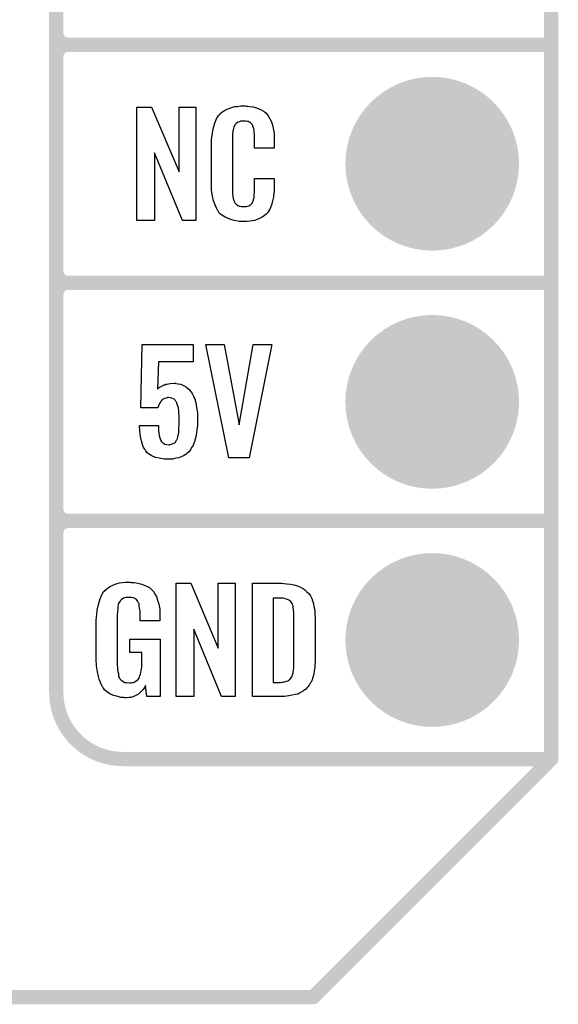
# Model space of a CAD drawing. Extents: x -0.07 to 0.95, y -0.15 to 1.54.
# Tile 6 of 10: x 0.73 to 0.95, y -0.15 to 0.26. Entities that reach past the tile are written whole.
import ezdxf

# ---------------------------------------------------------------- set-up
doc = ezdxf.new("R2010")
doc.units = 0
doc.layers.get('0').update_dxf_attribs({"linetype": 'CONTINUOUS'})
for name, color, linetype in [('gko', 6, 'CONTINUOUS'), ('gto', 2, 'CONTINUOUS'), ('gts', 1, 'CONTINUOUS')]:
    doc.layers.add(name, color=color, linetype=linetype)

# ---------------------------------------------------------------- blocks, each defined once
blk = doc.blocks.new('D34')
at = {"const_width": 0.003}
blk.add_lwpolyline([(-0.0015, 0, 1), (0.0015, 0, 1)], format="xyb", close=True, dxfattribs=at)
blk = doc.blocks.new('D53')
at = {"const_width": 0.0365}
blk.add_lwpolyline([(-0.01825, 0, 1), (0.01825, 0, 1)], format="xyb", close=True, dxfattribs=at)

msp = doc.modelspace()

# ---------------------------------------------------------------- linework, layer by layer
at = {"layer": 'gko', "color": 6, "const_width": 0.006}
for points in [[(0.95, -0.05), (0.95, 1.45)], [(0.85, -0.15), (0.95, -0.05)], [(-0.05, -0.15), (0.85, -0.15)]]:
    msp.add_lwpolyline(points, dxfattribs=at)
at = {"layer": 'gto', "color": 2, "const_width": 0.006}
for points in [[(0.742, -0.022), (0.742, 0.722)], [(0.742, 0.255), (0.742, 0.345)], [(0.742, 0.255), (0.742, 0.255)], [(0.742, 0.255), (0.742, 0.255)], [(0.747, 0.25), (0.747, 0.25)], [(0.747, 0.25), (0.747, 0.25)], [(0.747, 0.25), (0.747, 0.25)], [(0.747, 0.25), (0.747, 0.25)], [(0.747, 0.25), (0.95, 0.25)], [(0.747, 0.25), (0.95, 0.25)], [(0.742, 0.155), (0.742, 0.245)], [(0.742, 0.155), (0.742, 0.155)], [(0.742, 0.155), (0.742, 0.155)], [(0.747, 0.15), (0.747, 0.15)], [(0.747, 0.15), (0.747, 0.15)], [(0.747, 0.15), (0.747, 0.15)], [(0.747, 0.15), (0.747, 0.15)], [(0.747, 0.15), (0.95, 0.15)], [(0.747, 0.15), (0.95, 0.15)], [(0.742, 0.055), (0.742, 0.145)], [(0.742, 0.055), (0.742, 0.055)], [(0.742, 0.055), (0.742, 0.055)], [(0.747, 0.05), (0.747, 0.05)], [(0.747, 0.05), (0.747, 0.05)], [(0.747, 0.05), (0.747, 0.05)], [(0.747, 0.05), (0.747, 0.05)], [(0.747, 0.05), (0.95, 0.05)], [(0.747, 0.05), (0.95, 0.05)], [(0.742, -0.022), (0.742, -0.022)], [(0.742, -0.022), (0.742, -0.022)], [(0.77, -0.05), (0.95, -0.05)], [(0.8996, -0.05), (0.939, -0.05)]]:
    msp.add_lwpolyline(points, dxfattribs=at)
for points in [[(0.742, 0.255, 0.414214), (0.747, 0.25)], [(0.747, 0.25, 0.414214), (0.742, 0.245)], [(0.747, 0.25, 0.414214), (0.742, 0.245)], [(0.742, 0.155, 0.414214), (0.747, 0.15)], [(0.747, 0.15, 0.414214), (0.742, 0.145)], [(0.747, 0.15, 0.414214), (0.742, 0.145)], [(0.742, 0.055, 0.414214), (0.747, 0.05)], [(0.747, 0.05, 0.414214), (0.742, 0.045)], [(0.747, 0.05, 0.414214), (0.742, 0.045)], [(0.742, -0.022, 0.414214), (0.77, -0.05)]]:
    msp.add_lwpolyline(points, format="xyb", dxfattribs=at)
at = {"layer": 'gto', "color": 2}
for points in [[(0.8007, 0.1762), (0.795, 0.1762), (0.7833, 0.2046), (0.7833, 0.1762), (0.7759, 0.1762), (0.7759, 0.2238), (0.782, 0.2238), (0.7936, 0.1966), (0.7936, 0.2238), (0.8007, 0.2238), (0.8007, 0.1762)], [(0.8219, 0.2242), (0.8225, 0.2242), (0.8231, 0.2241), (0.8247, 0.2239), (0.8262, 0.2235), (0.8279, 0.2228), (0.8294, 0.2219), (0.8301, 0.2214), (0.8307, 0.2207), (0.8308, 0.2205), (0.8311, 0.2201), (0.8316, 0.2192), (0.8322, 0.2181), (0.8327, 0.2167), (0.8332, 0.215), (0.8336, 0.2129), (0.8336, 0.2106), (0.8336, 0.2066), (0.8253, 0.2066), (0.8253, 0.2107), (0.8253, 0.2108), (0.8253, 0.2111), (0.8253, 0.2116), (0.8253, 0.2121), (0.8252, 0.2134), (0.8251, 0.2141), (0.825, 0.2146), (0.825, 0.2147), (0.825, 0.2149), (0.8248, 0.2154), (0.8244, 0.2163), (0.8238, 0.217), (0.8237, 0.2172), (0.8235, 0.2173), (0.8231, 0.2175), (0.8227, 0.2177), (0.8222, 0.2178), (0.8215, 0.2179), (0.8204, 0.2179), (0.82, 0.2179), (0.8196, 0.2179), (0.8186, 0.2175), (0.8181, 0.2173), (0.8176, 0.2169), (0.8175, 0.2167), (0.8171, 0.2163), (0.8166, 0.2154), (0.8163, 0.2143), (0.8163, 0.2142), (0.8163, 0.2141), (0.8162, 0.2137), (0.8162, 0.2132), (0.8161, 0.2127), (0.8161, 0.2119), (0.816, 0.2111), (0.816, 0.2102), (0.816, 0.1895), (0.816, 0.1894), (0.816, 0.1889), (0.8161, 0.1882), (0.8161, 0.1873), (0.8164, 0.1854), (0.8166, 0.1845), (0.817, 0.1837), (0.8171, 0.1836), (0.8172, 0.1834), (0.8175, 0.1832), (0.8178, 0.1829), (0.8184, 0.1825), (0.819, 0.1822), (0.8199, 0.1821), (0.8208, 0.182), (0.8212, 0.182), (0.8215, 0.1821), (0.8219, 0.1821), (0.8229, 0.1823), (0.8234, 0.1826), (0.8238, 0.1829), (0.8238, 0.1829), (0.8239, 0.1831), (0.8243, 0.1835), (0.8248, 0.1844), (0.825, 0.1854), (0.825, 0.1855), (0.8251, 0.1857), (0.8251, 0.186), (0.8252, 0.1865), (0.8252, 0.187), (0.8253, 0.1878), (0.8253, 0.1886), (0.8253, 0.1895), (0.8253, 0.1938), (0.8336, 0.1938), (0.8336, 0.19), (0.8336, 0.1899), (0.8336, 0.1897), (0.8336, 0.1894), (0.8336, 0.1889), (0.8336, 0.1883), (0.8335, 0.1876), (0.8333, 0.1861), (0.8329, 0.1844), (0.8324, 0.1826), (0.8317, 0.1809), (0.8308, 0.1794), (0.8307, 0.1792), (0.8302, 0.1788), (0.8295, 0.1782), (0.8285, 0.1775), (0.8271, 0.1769), (0.8253, 0.1762), (0.8244, 0.176), (0.8233, 0.1759), (0.8221, 0.1757), (0.82, 0.1757), (0.8196, 0.1758), (0.8189, 0.1758), (0.8183, 0.1759), (0.8167, 0.1762), (0.815, 0.1767), (0.8132, 0.1774), (0.8116, 0.1784), (0.8109, 0.179), (0.8102, 0.1797), (0.8102, 0.1798), (0.8102, 0.1799), (0.81, 0.1802), (0.8098, 0.1805), (0.8093, 0.1814), (0.8088, 0.1827), (0.8081, 0.1844), (0.8077, 0.1864), (0.8073, 0.1887), (0.8072, 0.1914), (0.8072, 0.2083), (0.8072, 0.2084), (0.8072, 0.2087), (0.8072, 0.2091), (0.8073, 0.2096), (0.8073, 0.2103), (0.8074, 0.211), (0.8076, 0.2128), (0.8079, 0.2147), (0.8085, 0.2166), (0.8092, 0.2186), (0.8102, 0.2203), (0.8102, 0.2203), (0.8104, 0.2204), (0.8108, 0.2209), (0.8116, 0.2216), (0.8127, 0.2223), (0.8141, 0.223), (0.8151, 0.2234), (0.816, 0.2237), (0.817, 0.224), (0.8182, 0.2241), (0.8194, 0.2243), (0.8214, 0.2243), (0.8219, 0.2242)], [(0.7995, 0.1168), (0.7849, 0.1168), (0.7845, 0.1053), (0.7846, 0.1054), (0.7847, 0.1055), (0.7852, 0.106), (0.7861, 0.1065), (0.7874, 0.1071), (0.7874, 0.1071), (0.7877, 0.1072), (0.7881, 0.1074), (0.7886, 0.1074), (0.7892, 0.1076), (0.7898, 0.1077), (0.7914, 0.1078), (0.7919, 0.1078), (0.7923, 0.1077), (0.7932, 0.1076), (0.7943, 0.1074), (0.7955, 0.1069), (0.7967, 0.1062), (0.7979, 0.1052), (0.7989, 0.1039), (0.799, 0.1037), (0.7993, 0.1032), (0.7997, 0.1024), (0.8002, 0.1012), (0.8006, 0.0996), (0.801, 0.0977), (0.8013, 0.0956), (0.8014, 0.0931), (0.8014, 0.093), (0.8014, 0.0928), (0.8014, 0.0926), (0.8014, 0.0922), (0.8013, 0.0912), (0.8013, 0.0899), (0.8011, 0.0885), (0.8009, 0.0869), (0.8007, 0.0853), (0.8003, 0.0839), (0.8003, 0.0837), (0.8001, 0.0832), (0.7998, 0.0826), (0.7995, 0.0817), (0.7989, 0.0808), (0.7984, 0.0799), (0.7975, 0.0789), (0.7966, 0.078), (0.7965, 0.0779), (0.7961, 0.0777), (0.7955, 0.0774), (0.7947, 0.077), (0.7935, 0.0765), (0.7923, 0.0763), (0.7908, 0.076), (0.789, 0.0759), (0.7884, 0.0759), (0.7879, 0.076), (0.7874, 0.076), (0.7867, 0.0761), (0.7853, 0.0764), (0.7837, 0.0767), (0.7822, 0.0774), (0.7808, 0.0782), (0.7801, 0.0788), (0.7796, 0.0794), (0.7795, 0.0796), (0.7792, 0.0801), (0.7787, 0.0809), (0.7783, 0.0821), (0.7778, 0.0836), (0.7774, 0.0854), (0.7771, 0.0877), (0.777, 0.0901), (0.7849, 0.0901), (0.7849, 0.09), (0.7849, 0.0895), (0.785, 0.0888), (0.785, 0.0878), (0.7851, 0.0869), (0.7853, 0.0859), (0.7855, 0.0849), (0.7858, 0.084), (0.7859, 0.084), (0.786, 0.0838), (0.7862, 0.0834), (0.7866, 0.083), (0.7871, 0.0827), (0.7876, 0.0823), (0.7884, 0.0821), (0.7893, 0.082), (0.7896, 0.082), (0.7899, 0.0821), (0.7904, 0.0822), (0.7913, 0.0826), (0.7918, 0.0828), (0.7922, 0.0832), (0.7922, 0.0833), (0.7923, 0.0835), (0.7924, 0.0838), (0.7926, 0.0841), (0.7929, 0.0846), (0.7931, 0.0852), (0.7934, 0.0866), (0.7934, 0.0867), (0.7935, 0.087), (0.7935, 0.0875), (0.7935, 0.0882), (0.7935, 0.089), (0.7936, 0.0901), (0.7936, 0.0913), (0.7936, 0.0926), (0.7936, 0.0926), (0.7936, 0.0927), (0.7936, 0.0933), (0.7936, 0.0941), (0.7935, 0.0952), (0.7935, 0.0963), (0.7933, 0.0975), (0.793, 0.0986), (0.7927, 0.0995), (0.7927, 0.0996), (0.7925, 0.0999), (0.7923, 0.1002), (0.792, 0.1007), (0.7915, 0.1011), (0.7909, 0.1014), (0.79, 0.1017), (0.7891, 0.1018), (0.7888, 0.1018), (0.7886, 0.1017), (0.7881, 0.1016), (0.7872, 0.1013), (0.7867, 0.101), (0.7862, 0.1006), (0.7862, 0.1005), (0.7861, 0.1004), (0.7859, 0.1001), (0.7856, 0.0998), (0.7851, 0.0988), (0.7847, 0.0975), (0.7776, 0.0975), (0.7781, 0.1241), (0.7995, 0.1241), (0.7995, 0.1168)], [(0.8231, 0.0765), (0.8145, 0.0765), (0.8049, 0.1241), (0.8126, 0.1241), (0.8189, 0.0904), (0.8248, 0.1241), (0.8326, 0.1241), (0.8231, 0.0765)], [(0.7735, 0.0242), (0.7742, 0.0242), (0.7748, 0.0241), (0.7763, 0.0239), (0.778, 0.0235), (0.7796, 0.0228), (0.7812, 0.022), (0.7818, 0.0215), (0.7825, 0.0208), (0.7826, 0.0206), (0.783, 0.0202), (0.7834, 0.0193), (0.7841, 0.0182), (0.7846, 0.0167), (0.7851, 0.015), (0.7855, 0.0129), (0.7855, 0.0105), (0.7855, 0.008), (0.7772, 0.008), (0.7772, 0.0106), (0.7772, 0.0107), (0.7772, 0.0111), (0.7772, 0.0116), (0.7772, 0.0121), (0.777, 0.0134), (0.7769, 0.0142), (0.7769, 0.0147), (0.7769, 0.0148), (0.7768, 0.015), (0.7768, 0.0153), (0.7766, 0.0156), (0.7762, 0.0164), (0.7756, 0.0171), (0.7754, 0.0172), (0.7751, 0.0174), (0.7748, 0.0176), (0.7744, 0.0177), (0.7738, 0.0179), (0.7732, 0.0179), (0.7721, 0.0179), (0.7718, 0.0179), (0.7713, 0.0179), (0.7702, 0.0175), (0.7697, 0.0172), (0.7693, 0.0168), (0.7691, 0.0166), (0.7687, 0.0161), (0.7682, 0.0153), (0.7679, 0.0142), (0.7679, 0.0141), (0.7679, 0.0139), (0.7678, 0.0135), (0.7678, 0.013), (0.7677, 0.0124), (0.7677, 0.0117), (0.7676, 0.0108), (0.7676, 0.0099), (0.7676, -0.01), (0.7676, -0.0102), (0.7676, -0.0106), (0.7677, -0.0114), (0.7677, -0.0123), (0.7679, -0.0132), (0.7681, -0.0142), (0.7682, -0.0153), (0.7686, -0.0161), (0.7687, -0.0162), (0.7688, -0.0164), (0.7692, -0.0167), (0.7695, -0.017), (0.7701, -0.0174), (0.7708, -0.0178), (0.7717, -0.0179), (0.7727, -0.018), (0.7732, -0.018), (0.7737, -0.0179), (0.7744, -0.0178), (0.775, -0.0176), (0.7756, -0.0172), (0.7763, -0.0167), (0.7768, -0.016), (0.7769, -0.0159), (0.7769, -0.0156), (0.7771, -0.0151), (0.7774, -0.0144), (0.7776, -0.0135), (0.7778, -0.0124), (0.7779, -0.0111), (0.778, -0.0096), (0.778, -0.0052), (0.7729, -0.0052), (0.7729, 0.0003), (0.7857, 0.0003), (0.7857, -0.0238), (0.7801, -0.0238), (0.7795, -0.0191), (0.7795, -0.0192), (0.7794, -0.0193), (0.7791, -0.02), (0.7785, -0.0208), (0.7777, -0.0217), (0.7766, -0.0227), (0.7752, -0.0235), (0.7735, -0.0241), (0.7725, -0.0242), (0.7715, -0.0243), (0.7708, -0.0243), (0.7704, -0.0242), (0.7698, -0.0242), (0.7692, -0.0241), (0.7678, -0.0238), (0.7661, -0.0233), (0.7645, -0.0226), (0.7631, -0.0216), (0.7623, -0.021), (0.7618, -0.0203), (0.7618, -0.0202), (0.7617, -0.0201), (0.7615, -0.0198), (0.7613, -0.0195), (0.7611, -0.0191), (0.7609, -0.0185), (0.7606, -0.0179), (0.7603, -0.0172), (0.76, -0.0164), (0.7597, -0.0154), (0.7593, -0.0134), (0.7589, -0.0109), (0.7588, -0.0081), (0.7588, 0.0079), (0.7588, 0.008), (0.7588, 0.0082), (0.7588, 0.0086), (0.7589, 0.0092), (0.7589, 0.0099), (0.759, 0.0106), (0.7592, 0.0125), (0.7596, 0.0144), (0.7601, 0.0165), (0.7609, 0.0184), (0.7613, 0.0193), (0.7619, 0.0202), (0.7619, 0.0203), (0.7621, 0.0203), (0.7624, 0.0208), (0.7633, 0.0215), (0.7644, 0.0223), (0.7658, 0.023), (0.7667, 0.0234), (0.7676, 0.0237), (0.7686, 0.024), (0.7698, 0.0241), (0.771, 0.0243), (0.7731, 0.0243), (0.7735, 0.0242)], [(0.8172, -0.0238), (0.8114, -0.0238), (0.7998, 0.0046), (0.7998, -0.0238), (0.7924, -0.0238), (0.7924, 0.0238), (0.7985, 0.0238), (0.8101, -0.0034), (0.8101, 0.0238), (0.8172, 0.0238), (0.8172, -0.0238)], [(0.8376, 0.0237), (0.8389, 0.0236), (0.8404, 0.0234), (0.8419, 0.0231), (0.8434, 0.0228), (0.8447, 0.0222), (0.8448, 0.0221), (0.8452, 0.0219), (0.8458, 0.0216), (0.8465, 0.021), (0.8472, 0.0203), (0.8481, 0.0195), (0.8488, 0.0185), (0.8494, 0.0174), (0.8495, 0.0172), (0.8496, 0.0168), (0.8498, 0.0161), (0.8501, 0.0152), (0.8503, 0.014), (0.8506, 0.0125), (0.8507, 0.0108), (0.8508, 0.009), (0.8508, -0.0083), (0.8508, -0.0084), (0.8508, -0.0086), (0.8508, -0.0089), (0.8508, -0.0093), (0.8507, -0.0103), (0.8506, -0.0115), (0.8504, -0.0129), (0.8502, -0.0143), (0.8498, -0.0158), (0.8494, -0.0171), (0.8493, -0.0173), (0.8491, -0.0177), (0.8487, -0.0182), (0.8483, -0.019), (0.8476, -0.0198), (0.8469, -0.0206), (0.8459, -0.0214), (0.8447, -0.0221), (0.8446, -0.0222), (0.8442, -0.0224), (0.8435, -0.0227), (0.8424, -0.0229), (0.8411, -0.0232), (0.8397, -0.0235), (0.8379, -0.0237), (0.836, -0.0238), (0.8244, -0.0238), (0.8244, 0.0238), (0.8366, 0.0238), (0.8376, 0.0237)], [(0.8367, 0.0176), (0.8331, 0.0176), (0.8331, -0.0178), (0.8362, -0.0178), (0.8368, -0.0177), (0.8373, -0.0177), (0.8387, -0.0173), (0.8394, -0.0171), (0.8399, -0.0167), (0.84, -0.0167), (0.8401, -0.0166), (0.8406, -0.016), (0.8411, -0.0152), (0.8413, -0.0146), (0.8415, -0.014), (0.8415, -0.0139), (0.8416, -0.0136), (0.8416, -0.0132), (0.8417, -0.0127), (0.8418, -0.0119), (0.8418, -0.011), (0.8419, -0.0099), (0.8419, -0.0087), (0.8419, 0.0095), (0.8419, 0.0097), (0.8419, 0.0101), (0.8419, 0.0106), (0.8419, 0.0113), (0.8417, 0.0129), (0.8416, 0.0137), (0.8415, 0.0143), (0.8415, 0.0144), (0.8414, 0.0146), (0.8413, 0.0149), (0.8411, 0.0153), (0.8406, 0.0161), (0.8402, 0.0165), (0.8398, 0.0167), (0.8397, 0.0167), (0.8395, 0.0168), (0.8392, 0.017), (0.8387, 0.0172), (0.8382, 0.0173), (0.8375, 0.0175), (0.8367, 0.0176)]]:
    msp.add_lwpolyline(points, dxfattribs=at)

# ---------------------------------------------------------------- block references
at = {"layer": 'gko'}
for p in [(0.95, -0.05), (0.95, -0.05), (0.85, -0.15), (0.85, -0.15)]:
    msp.add_blockref('D34', p, dxfattribs=at)
at = {"layer": 'gto'}
for p in [(0.742, 0.255), (0.742, 0.255), (0.742, 0.255), (0.742, 0.255), (0.747, 0.25), (0.747, 0.25), (0.747, 0.25), (0.747, 0.25), (0.747, 0.25), (0.747, 0.25), (0.747, 0.25), (0.747, 0.25), (0.747, 0.25), (0.95, 0.25), (0.95, 0.25), (0.742, 0.245), (0.742, 0.245), (0.742, 0.245), (0.742, 0.155), (0.742, 0.155), (0.742, 0.155), (0.742, 0.155), (0.747, 0.15), (0.747, 0.15), (0.747, 0.15), (0.747, 0.15), (0.747, 0.15), (0.747, 0.15), (0.747, 0.15), (0.747, 0.15), (0.747, 0.15), (0.95, 0.15), (0.95, 0.15), (0.742, 0.145), (0.742, 0.145), (0.742, 0.145), (0.742, 0.055), (0.742, 0.055), (0.742, 0.055), (0.742, 0.055), (0.747, 0.05), (0.747, 0.05), (0.747, 0.05), (0.747, 0.05), (0.747, 0.05), (0.747, 0.05), (0.747, 0.05), (0.747, 0.05), (0.747, 0.05), (0.95, 0.05), (0.95, 0.05), (0.742, 0.045), (0.742, 0.045), (0.742, -0.022), (0.742, -0.022), (0.742, -0.022), (0.742, -0.022), (0.77, -0.05), (0.77, -0.05), (0.8996, -0.05), (0.939, -0.05), (0.95, -0.05)]:
    msp.add_blockref('D34', p, dxfattribs=at)
at = {"layer": 'gts'}
for p in [(0.9, 0.2), (0.9, 0.1), (0.9, 0)]:
    msp.add_blockref('D53', p, dxfattribs=at)

doc.saveas('drawing.dxf')
